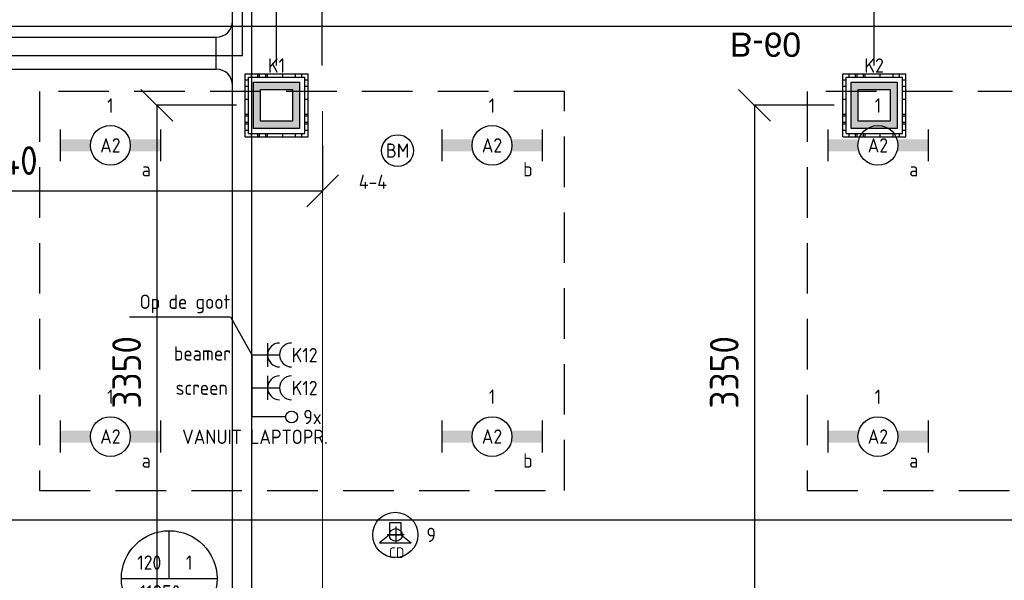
# Model space of a CAD drawing. Header units: millimetres. Extents: x -38032 to 104346, y -31182 to 78566.
# Tile 198 of 213: x 89959 to 96137, y 25471 to 28992. Entities that reach past the tile are written whole.
import ezdxf
from ezdxf.enums import TextEntityAlignment as Align

# ---------------------------------------------------------------- set-up
doc = ezdxf.new("R2010")
doc.units = ezdxf.units.MM
doc.header["$LTSCALE"] = 100
doc.set_wipeout_variables(frame=1)
doc.header["$PDMODE"] = 1
doc.linetypes.add('HIDDEN2', pattern=[4.7625, 3.175, -1.5875])
doc.linetypes.add('STYLE_11', pattern=[5, 3.888855, -0.416718, 0.277786, -0.416641])
for name, color, linetype in [('AL$1A---_ALGEMEEN', 8, 'Continuous'), ('AL------_MAATV', 200, 'Continuous'), ('AL------_MAATVOERING', 2, 'Continuous'), ('AL------_SPARING', 2, 'Continuous'), ('AT$1A---_TEKST100', 8, 'Continuous'), ('BOUWKUNDIG', 8, 'Continuous'), ('EB6421--_ATTRIB', 2, 'Continuous'), ('EB6511--_ATTRIB', 2, 'Continuous'), ('EL6131--_KG', 3, 'Continuous'), ('EL6132--', 3, 'Continuous'), ('EL6222--', 3, 'Continuous'), ('EL6311--', 3, 'Continuous'), ('EL6421--', 3, 'Continuous'), ('EL6511--', 3, 'Continuous'), ('EM6131--', 1, 'Continuous'), ('lengte voedingskabels', 3, 'Continuous'), ('LICHT_TEXT018', 1, 'Continuous'), ('versterkte strook', 7, 'Continuous'), ('Vloerdoos', 3, 'Continuous'), ('Vloerdoos (OUD)', 3, 'Continuous')]:
    doc.layers.add(name, color=color, linetype=linetype)
doc.layers.add('stramien', color=1, linetype='Continuous', lineweight=9)
doc.layers.get('Vloerdoos').off()
doc.styles.add('Arial', font='ARIAL.TTF')
doc.styles.add('BURO-018', font='iso.shx', dxfattribs={"height": 90})
doc.styles.get("Standard").update_dxf_attribs({"font": 'iso.shx'})
doc.dimstyles.new('STABICAD', dxfattribs={"dimscale": 100, "dimtxt": 1.8, "dimasz": 2, "dimexe": 0, "dimexo": 2.5, "dimgap": 1.5, "dimtad": 0, "dimdec": 0, "dimrnd": 10, "dimzin": 0, "dimdsep": 46, "dimtxsty": 'Standard', "dimblk1": 'OBLIQUE', "dimblk2": 'OBLIQUE', "dimsah": 1, "dimcen": -3, "dimadec": 0, "dimazin": 0, "dimtfac": 1, "dimtdec": 0, "dimtofl": 0, "dimtmove": 2, "dimatfit": 3, "dimfxl": 0, "dimtvp": 1.055556, "dimtolj": 1, "dimtzin": 0, "dimarcsym": 0})

# ---------------------------------------------------------------- blocks, each defined once
blk = doc.blocks.new('_Oblique')
at = {"color": 0, "linetype": 'ByBlock', "lineweight": -2}
blk.add_line((-0.5, -0.5), (0.5, 0.5), dxfattribs=at)
blk = doc.blocks.new('*D18')
at = {"layer": 'AL------_MAATVOERING', "color": 0, "lineweight": -2}
for p, q in [((91570, 29200), (91370, 29200)), ((91570, 28704.1), (91570, 29200)), ((91857.6, 28704.1), (91857.6, 29200)), ((91857.6, 29200), (92057.6, 29200))]:
    blk.add_line(p, q, dxfattribs=at)
at = {"layer": 'Defpoints', "color": 0}
for p in [(91857.6, 29200), (91570, 28454.1), (91857.6, 28454.1)]:
    blk.add_point(p, dxfattribs=at)
at = {"layer": 'AL------_MAATVOERING', "color": 0, "lineweight": -2, "xscale": 200, "yscale": 200, "zscale": 200}
blk.add_blockref('_Oblique', (91570, 29200), dxfattribs=at)
at = {"layer": 'AL------_MAATVOERING', "color": 0, "lineweight": -2, "xscale": 200, "yscale": 200, "zscale": 200, "rotation": 180}
blk.add_blockref('_Oblique', (91857.6, 29200), dxfattribs=at)
at = {"layer": 'AL------_MAATVOERING', "color": 0, "insert": (91713.8, 29515), "char_height": 180, "attachment_point": 5}
blk.add_mtext('\\A1;290', dxfattribs=at)
blk = doc.blocks.new('*D19')
at = {"layer": 'AL------_MAATVOERING', "color": 0, "lineweight": -2}
for p, q in [((91320, 28454.1), (90820, 28454.1)), ((90820, 28454.1), (90820, 25100)), ((91320, 25100), (90820, 25100))]:
    blk.add_line(p, q, dxfattribs=at)
at = {"layer": 'Defpoints', "color": 0}
for p in [(91570, 28454.1), (90820, 25100), (91570, 25100)]:
    blk.add_point(p, dxfattribs=at)
at = {"layer": 'AL------_MAATVOERING', "color": 0, "lineweight": -2, "xscale": 200, "yscale": 200, "zscale": 200}
for p, rotation in [((90820, 28454.1), 90), ((90820, 25100), 270)]:
    blk.add_blockref('_Oblique', p, dxfattribs=dict(at, rotation=rotation))
at = {"layer": 'AL------_MAATVOERING', "color": 0, "insert": (90630, 26777.1), "char_height": 180, "attachment_point": 5, "rotation": 90}
blk.add_mtext('\\A1;3350', dxfattribs=at)
blk = doc.blocks.new('*D20')
at = {"layer": 'AL------_MAATVOERING', "color": 0, "lineweight": -2}
for p, q in [((95070, 28454.1), (94570, 28454.1)), ((94570, 28454.1), (94570, 25100)), ((95070, 25100), (94570, 25100))]:
    blk.add_line(p, q, dxfattribs=at)
at = {"layer": 'Defpoints', "color": 0}
for p in [(95320, 28454.1), (94570, 25100), (95320, 25100)]:
    blk.add_point(p, dxfattribs=at)
at = {"layer": 'AL------_MAATVOERING', "color": 0, "lineweight": -2, "xscale": 200, "yscale": 200, "zscale": 200}
for p, rotation in [((94570, 28454.1), 90), ((94570, 25100), 270)]:
    blk.add_blockref('_Oblique', p, dxfattribs=dict(at, rotation=rotation))
at = {"layer": 'AL------_MAATVOERING', "color": 0, "insert": (94380, 26777.1), "char_height": 180, "attachment_point": 5, "rotation": 90}
blk.add_mtext('\\A1;3350', dxfattribs=at)
blk = doc.blocks.new('*D22')
at = {"layer": 'AL------_MAATVOERING', "color": 0, "lineweight": -2}
for p, q in [((91857.6, 28704.1), (91857.6, 29200)), ((95320, 29200), (91857.6, 29200)), ((95320, 28704.1), (95320, 29200))]:
    blk.add_line(p, q, dxfattribs=at)
at = {"layer": 'Defpoints', "color": 0}
for p in [(91857.6, 29200), (91857.6, 28454.1), (95320, 28454.1)]:
    blk.add_point(p, dxfattribs=at)
at = {"layer": 'AL------_MAATVOERING', "color": 0, "lineweight": -2, "xscale": 200, "yscale": 200, "zscale": 200, "rotation": 180}
blk.add_blockref('_Oblique', (91857.6, 29200), dxfattribs=at)
at = {"layer": 'AL------_MAATVOERING', "color": 0, "lineweight": -2, "xscale": 200, "yscale": 200, "zscale": 200}
blk.add_blockref('_Oblique', (95320, 29200), dxfattribs=at)
at = {"layer": 'AL------_MAATVOERING', "color": 0, "insert": (93588.8, 29390), "char_height": 180, "attachment_point": 5}
blk.add_mtext('\\A1;3460', dxfattribs=at)
blk = doc.blocks.new('VLOERDOOS')
at = {"layer": 'Vloerdoos (OUD)'}
for p, q in [((0, 395), (395, 395)), ((0, 395), (0, 0)), ((20, 375), (20, 20)), ((20, 375), (375, 375)), ((40, 375), (40, 395)), ((80, 375), (80, 395)), ((90, 375), (90, 395)), ((130, 375), (130, 395)), ((140, 375), (140, 395)), ((235, 375), (235, 395)), ((315, 375), (315, 395)), ((355, 375), (355, 395)), ((375, 375), (375, 20)), ((395, 395), (395, 0)), ((0, 355), (20, 355)), ((0, 315), (20, 315)), ((375, 355), (395, 355)), ((375, 315), (395, 315)), ((0, 305), (20, 305)), ((0, 265), (20, 265)), ((0, 255), (20, 255)), ((375, 305), (395, 305)), ((375, 265), (395, 265)), ((375, 255), (395, 255)), ((0, 160), (20, 160)), ((375, 160), (395, 160)), ((0, 80), (20, 80)), ((375, 80), (395, 80)), ((0, 40), (20, 40)), ((0, 0), (395, 0)), ((20, 20), (375, 20)), ((40, 0), (40, 20)), ((80, 0), (80, 20)), ((90, 0), (90, 20)), ((130, 0), (130, 20)), ((140, 0), (140, 20)), ((235, 0), (235, 20)), ((315, 0), (315, 20)), ((355, 0), (355, 20)), ((375, 40), (395, 40))]:
    blk.add_line(p, q, dxfattribs=at)
blk = doc.blocks.new('*D230')
at = {"layer": 'AL------_MAATVOERING', "color": 0, "lineweight": -2}
for p, q in [((87820, 28204.1), (87820, 27916.9)), ((91860, 28204.1), (91860, 27916.9)), ((87820, 27916.9), (91860, 27916.9))]:
    blk.add_line(p, q, dxfattribs=at)
at = {"layer": 'Defpoints', "color": 0}
for p in [(87820, 28454.1), (91860, 28454.1), (91860, 27916.9)]:
    blk.add_point(p, dxfattribs=at)
at = {"layer": 'AL------_MAATVOERING', "color": 0, "lineweight": -2, "xscale": 200, "yscale": 200, "zscale": 200, "rotation": 180}
blk.add_blockref('_Oblique', (87820, 27916.9), dxfattribs=at)
at = {"layer": 'AL------_MAATVOERING', "color": 0, "lineweight": -2, "xscale": 200, "yscale": 200, "zscale": 200}
blk.add_blockref('_Oblique', (91860, 27916.9), dxfattribs=at)
at = {"layer": 'AL------_MAATVOERING', "color": 0, "insert": (89840, 28106.9), "char_height": 180, "attachment_point": 5}
blk.add_mtext('\\A1;4040', dxfattribs=at)
blk = doc.blocks.new('E-GK-GTC-C83C')
at = {"color": 0, "linetype": 'Continuous'}
for p, q in [((-0.5, 100), (0.5, 100)), ((-0.5, -100), (0.5, -100))]:
    blk.add_line(p, q, dxfattribs=at)
blk = doc.blocks.new('E00414')
at = {"color": 0, "linetype": 'Continuous'}
for p, q in [((-2.9, -2.9), (-2.9, 2.9)), ((-2.9, 2.9), (2.9, 2.9)), ((2.9, 2.9), (2.9, -2.9)), ((-2, 2), (2, 2)), ((-2, -2), (-2, 2)), ((2, 2), (2, -2)), ((2, -2), (-2, -2)), ((2.9, -2.9), (-2.9, -2.9))]:
    blk.add_line(p, q, dxfattribs=at)
at = {"color": 0}
for points in [[(-2.9, 2.9), (2.9, 2.9), (-2, 2), (2, 2)], [(-2, -2), (-2.9, -2.9), (-2, 2), (-2.9, 2.9)], [(2, 2), (2.9, 2.9), (2, -2), (2.9, -2.9)], [(2, -2), (2.9, -2.9), (-2, -2), (-2.9, -2.9)]]:
    blk.add_solid(points, dxfattribs=at)
at = {"color": 0, "linetype": 'Continuous', "style": 'BURO-018'}
for tag, p in [('E_GKAST', (0, 8)), ('E_GROEP', (0, 5)), ('E_SGROEP', (4.5, 5))]:
    blk.add_attdef(tag, text='', height=1.8, dxfattribs=at).set_placement(p, align=Align.MIDDLE)
at = {"color": 0, "linetype": 'Continuous', "style": 'BURO-018', "flags": 1}
for tag, p in [('E_VERMCODE', (13, 5)), ('E_MATCODE', (0, 0))]:
    blk.add_attdef(tag, text='', height=1.8, dxfattribs=at).set_placement(p, align=Align.MIDDLE)
blk = doc.blocks.new('1115B6630')
at = {"color": 0}
for p, q in [((-6.3, 2), (-6.3, -2)), ((6.3, 2), (6.3, -2))]:
    blk.add_line(p, q, dxfattribs=at)
at = {"color": 0, "linetype": 'Continuous'}
blk.add_circle((0, 0), 2.5, dxfattribs=at)
at = {"color": 0}
for points in [[(-2.5, 0.75), (-6.3, 0.75), (-2.5, -0.75), (-6.3, -0.75)], [(2.5, 0.75), (6.3, 0.75), (2.5, -0.75), (6.3, -0.75)]]:
    blk.add_solid(points, dxfattribs=at)
at = {"color": 0, "linetype": 'Continuous', "style": 'BURO-018'}
for tag, p in [('E_GKAST', (0, 8)), ('E_GROEP', (0, 5)), ('E_SGROEP', (4.5, 5)), ('E_ARMCODE', (0, 0)), ('E_SLET', (4.5, -3))]:
    blk.add_attdef(tag, text='', height=1.8, dxfattribs=at).set_placement(p, align=Align.MIDDLE)
blk = doc.blocks.new('E00497')
at = {"color": 0}
for p, q in [((0, 0.75), (1, 2)), ((1, -2), (1, 2)), ((0, 0.75), (-1.5, 0.75)), ((0, -0.75), (0, 0.75)), ((-1.5, -0.75), (0, -0.75)), ((0, -0.75), (1, -2))]:
    blk.add_line(p, q, dxfattribs=at)
blk.add_line((-1.5, 0.75), (-1.5, -0.75))
blk.add_circle((0, 0), 2.84, dxfattribs=at)
at = {"color": 0, "linetype": 'Continuous', "style": 'BURO-018'}
blk.add_attdef('E_TEXT1', text='', height=1.8, dxfattribs=at).set_placement((0, 4.5), align=Align.MIDDLE)
at = {"color": 0, "linetype": 'Continuous', "style": 'BURO-018', "flags": 1}
blk.add_attdef('E_MATCODE', text='', height=1.8, dxfattribs=at).set_placement((0, 0), align=Align.MIDDLE)
blk = doc.blocks.new('E-GK-GTC-783C')
at = {"color": 0, "linetype": 'Continuous'}
for p, q in [((-0.5, 60), (0.5, 60)), ((-0.5, -60), (0.5, -60))]:
    blk.add_line(p, q, dxfattribs=at)
blk = doc.blocks.new('E00103')
at = {"color": 0, "linetype": 'Continuous'}
for p, q in [((0, 6), (0, 12)), ((-6, 6), (6, 6))]:
    blk.add_line(p, q, dxfattribs=at)
blk.add_circle((0, 6), 6, dxfattribs=at)
at = {"color": 0, "linetype": 'Continuous', "style": 'BURO-018'}
for tag, p in [('E_TEXT1', (-2.5, 8)), ('E_TEXT3', (2.5, 8)), ('E_TEXT6', (0, 4))]:
    blk.add_attdef(tag, text='', height=1.8, dxfattribs=at).set_placement(p, align=Align.MIDDLE)
blk = doc.blocks.new('E-GK-AH-C8676767')
at = {"color": 0, "linetype": 'Continuous'}
blk.add_line((-100, 103), (100, 103), dxfattribs=at)
for centre, start, end in [((-203, 103), 270, 0), ((203, 103), 180, 270)]:
    blk.add_arc(centre, 103, start, end, dxfattribs=at)
blk = doc.blocks.new('Centraaldoos')
at = {"color": 1, "linetype": 'Continuous'}
for p, q in [((-2, 0), (2, 0)), ((0, -2), (0, 2))]:
    blk.add_line(p, q, dxfattribs=at)
at = {"color": 0, "linetype": 'Continuous'}
blk.add_circle((0, 0), 1.5, dxfattribs=at)
at = {"color": 0, "linetype": 'Continuous', "style": 'BURO-018'}
blk.add_attdef('AL_POSNR', text='', height=1.8, dxfattribs=at).set_placement((0, 3), align=Align.CENTER)
at = {"color": 0, "linetype": 'Continuous', "style": 'BURO-018', "flags": 1}
blk.add_attdef('AL_OMS', (0, 0), '', height=1.8, dxfattribs=at)
at = {"layer": 'AL------_MAATV', "style": 'BURO-018'}
blk.add_text('CD', height=2.531, rotation=180, dxfattribs=at).set_placement((1.61, 5.48))
blk = doc.blocks.new('E00123')
at = {"color": 0, "linetype": 'Continuous'}
blk.add_circle((0, 0), 2, dxfattribs=at)
at = {"color": 0, "linetype": 'Continuous', "style": 'BURO-018'}
for tag, p in [('E_TEXT1', (0, 4.5)), ('E_TEXT2', (0, 0))]:
    blk.add_attdef(tag, text='', height=1.8, dxfattribs=at).set_placement(p, align=Align.MIDDLE)
at = {"color": 0, "linetype": 'Continuous', "style": 'BURO-018', "flags": 1}
blk.add_attdef('E_MATCODE', (0, 0), '', height=1.8, dxfattribs=at)
blk = doc.blocks.new('111304A')
at = {"color": 0, "linetype": 'Continuous'}
for p, q in [((0, 1), (0, 4.5)), ((-1.5, 3), (1.5, 3))]:
    blk.add_line(p, q, dxfattribs=at)
for centre in [(0, 6), (0, 4.5)]:
    blk.add_arc(centre, 1.5, 180, 0, dxfattribs=at)
at = {"color": 0, "linetype": 'Continuous', "style": 'BURO-018'}
for tag, p in [('E_GKAST', (0, 11.5)), ('E_GROEP', (0, 8.5)), ('E_SGROEP', (4.5, 8.5))]:
    blk.add_attdef(tag, text='', height=1.8, dxfattribs=at).set_placement(p, align=Align.MIDDLE)
at = {"color": 0, "linetype": 'Continuous', "style": 'BURO-018', "flags": 1}
for tag, p in [('E_VERMCODE', (13, 8.5)), ('E_MATCODE', (0, 0))]:
    blk.add_attdef(tag, text='', height=1.8, dxfattribs=at).set_placement(p, align=Align.MIDDLE)
blk = doc.blocks.new('E00128')
at = {"color": 0, "linetype": 'Continuous'}
blk.add_line((0, 5.25), (0, 1), dxfattribs=at)
blk.add_circle((0, 6), 0.75, dxfattribs=at)
at = {"color": 7, "style": 'BURO-018'}
blk.add_attdef('E_TEXT1', text='', height=1.8, dxfattribs=at).set_placement((0, 9), align=Align.MIDDLE)
at = {"color": 0, "linetype": 'Continuous', "style": 'BURO-018', "flags": 1}
blk.add_attdef('E_MATCODE', text='', height=1.8, dxfattribs=at).set_placement((0, 0), align=Align.MIDDLE)
blk = doc.blocks.new('txt-brandw.60')
at = {"color": 0}
blk.add_wipeout([(-223.5, -118.5), (223.5, -118.5), (223.5, 124.9), (-223.5, 124.9)], dxfattribs=at).dxf.layer = 'AL$1A---_ALGEMEEN'
at = {"layer": 'AT$1A---_TEKST100', "insert": (0, -112.2), "char_height": 151.525, "attachment_point": 8, "line_spacing_factor": 0.967741, "style": 'Arial'}
blk.add_mtext('{\\C256;\\lB-60}', dxfattribs=at)
blk = doc.blocks.new('200254 W 212 3 04-12-2007')
at = {"layer": 'stramien', "linetype": 'STYLE_11', "ltscale": 50}
blk.add_line((55661, -41013.6), (55661, 36216.4), dxfattribs=at)
at = {"layer": 'AL$1A---_ALGEMEEN', "xscale": -1, "rotation": 180}
blk.add_blockref('txt-brandw.60', (58441, 3813.7), dxfattribs=at)
at = {"layer": 'AL$1A---_ALGEMEEN'}
blk.add_lwpolyline([(48437, -1637.7), (49627.4, -1637.7), (49627.4, -2325), (49631.9, -8607.6), (54712, -8607.6), (54712, -10298.6), (62056, -10298.6), (62056, 3962.4), (50612, 3962.4), (50612, 442.4), (46316.7, 442.4), (46306.2, -1630.2)], close=True, dxfattribs=at)

msp = doc.modelspace()

# ---------------------------------------------------------------- block references
at = {"layer": 'BOUWKUNDIG'}
msp.add_blockref('200254 W 212 3 04-12-2007', (36198, 24986.5), dxfattribs=at)

# ---------------------------------------------------------------- next in the draw order: linework, layer by layer
at = {"layer": 'EL6222--', "color": 1}
msp.add_lwpolyline([(90648.1, 27125.6), (91281.8, 27125.6), (91414.9, 26886.2), (91414.9, 26496.8)], dxfattribs=at)
at = {"layer": 'lengte voedingskabels'}
msp.add_lwpolyline([(86553.2, 28979.3), (86553.2, 28766.2), (91356.7, 28766.2), (91356.7, 29325.2), (98822.9, 29325.2), (98822.9, 30385.1), (99026.8, 30385.1)], dxfattribs=at)
at = {"layer": 'LICHT_TEXT018', "linetype": 'HIDDEN2'}
for points in [[(90083.8, 26035.3), (93376.8, 26035.3), (93376.8, 28541.5), (90083.8, 28541.5)], [(94900.1, 26035.3), (98193.1, 26035.3), (98193.1, 28541.5), (94900.1, 28541.5)]]:
    msp.add_lwpolyline(points, close=True, dxfattribs=at)
at = {"layer": 'versterkte strook'}
msp.add_line((82069.1, 25850), (100596.1, 25850), dxfattribs=at)

# ---------------------------------------------------------------- next in the draw order: block references
at = {"layer": 'AL------_SPARING', "xscale": 26.66666666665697, "yscale": 26.66666666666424, "zscale": 26.66666666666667, "rotation": 180}
msp.add_blockref('Centraaldoos', (92319.2, 25756.4), dxfattribs=at)
at = {"layer": 'EL6131--_KG'}
for p, xscale, rotation in [((91354.9, 29055.9), 549.03103355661, 89.99999999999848), ((91354.9, 25271.2), 7020.436763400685, 90)]:
    msp.add_blockref('E-GK-GTC-783C', p, dxfattribs=dict(at, xscale=xscale, rotation=rotation))
at = {"layer": 'EL6131--_KG', "rotation": 90}
msp.add_blockref('E-GK-AH-C8676767', (91294.9, 28781.4), dxfattribs=at)
at = {"layer": 'EL6131--_KG', "xscale": 6310.323813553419}
msp.add_blockref('E-GK-GTC-C83C', (88036.8, 28781.4), dxfattribs=at)
at = {"layer": 'EL6132--'}
ref = msp.add_blockref('E00128', (91365, 26496.8), dxfattribs=dict(at, xscale=50, yscale=50, zscale=50, rotation=270))
ref.add_attrib('E_TEXT1', '9x', dxfattribs={"layer": '0', "color": 1, "height": 90, "style": 'BURO-018'}).set_placement((91795.9, 26496.8), align=Align.MIDDLE)
at = {"layer": 'EL6222--'}
ref = msp.add_blockref('E00414', (91570.6, 28453.8), dxfattribs=dict(at, xscale=50, yscale=50, zscale=50))
ref.add_attrib('E_GROEP', 'K1', dxfattribs={"layer": '0', "color": 1, "linetype": 'Continuous', "height": 90, "style": 'BURO-018'}).set_placement((91570.6, 28703.8), align=Align.MIDDLE)
ref = msp.add_blockref('E00414', (95320.6, 28453.8), dxfattribs=dict(at, xscale=50, yscale=50, zscale=50))
ref.add_attrib('E_GROEP', 'K2', dxfattribs={"layer": '0', "color": 1, "linetype": 'Continuous', "height": 90, "style": 'BURO-018'}).set_placement((95320.6, 28703.8), align=Align.MIDDLE)
ref = msp.add_blockref('111304A', (91364.9, 26886.2), dxfattribs=dict(at, xscale=50, yscale=50, zscale=50, rotation=270))
ref.add_attrib('E_GROEP', 'K12', dxfattribs={"layer": '0', "color": 1, "linetype": 'Continuous', "height": 90, "style": 'BURO-018'}).set_placement((91747, 26885.1), align=Align.MIDDLE)
ref.add_attrib('E_VERMCODE', 'beamer', dxfattribs={"layer": '0', "color": 1, "linetype": 'Continuous', "height": 90, "style": 'BURO-018'}).set_placement((91105.6, 26896.3), align=Align.MIDDLE)
ref = msp.add_blockref('111304A', (91364.9, 26680), dxfattribs=dict(at, xscale=50, yscale=50, zscale=50, rotation=270))
ref.add_attrib('E_GROEP', 'K12', dxfattribs={"layer": '0', "color": 1, "linetype": 'Continuous', "height": 90, "style": 'BURO-018'}).set_placement((91747, 26678.9), align=Align.MIDDLE)
ref.add_attrib('E_VERMCODE', 'screen', dxfattribs={"layer": '0', "color": 1, "linetype": 'Continuous', "height": 90, "style": 'BURO-018'}).set_placement((91101.3, 26680.6), align=Align.MIDDLE)
at = {"layer": 'EL6311--'}
ref = msp.add_blockref('1115B6630', (90528, 28202.4), dxfattribs=dict(at, xscale=50, yscale=50, zscale=50))
ref.add_attrib('E_ARMCODE', 'A2', dxfattribs={"layer": '0', "color": 1, "linetype": 'Continuous', "height": 90, "style": 'BURO-018'}).set_placement((90528, 28202.4), align=Align.MIDDLE)
ref.add_attrib('E_SLET', 'a', dxfattribs={"layer": '0', "color": 1, "linetype": 'Continuous', "height": 90, "style": 'BURO-018'}).set_placement((90753, 28052.4), align=Align.MIDDLE)
ref.add_attrib('E_GROEP', '1', dxfattribs={"layer": '0', "color": 1, "linetype": 'Continuous', "height": 90, "style": 'BURO-018'}).set_placement((90528, 28452.4), align=Align.MIDDLE)
ref = msp.add_blockref('1115B6630', (92922.8, 28202.4), dxfattribs=dict(at, xscale=50, yscale=50, zscale=50))
ref.add_attrib('E_ARMCODE', 'A2', dxfattribs={"layer": '0', "color": 1, "linetype": 'Continuous', "height": 90, "style": 'BURO-018'}).set_placement((92922.8, 28202.4), align=Align.MIDDLE)
ref.add_attrib('E_SLET', 'b', dxfattribs={"layer": '0', "color": 1, "linetype": 'Continuous', "height": 90, "style": 'BURO-018'}).set_placement((93147.8, 28052.4), align=Align.MIDDLE)
ref.add_attrib('E_GROEP', '1', dxfattribs={"layer": '0', "color": 1, "linetype": 'Continuous', "height": 90, "style": 'BURO-018'}).set_placement((92922.8, 28452.4), align=Align.MIDDLE)
ref = msp.add_blockref('1115B6630', (95344.2, 28202.4), dxfattribs=dict(at, xscale=50, yscale=50, zscale=50))
ref.add_attrib('E_ARMCODE', 'A2', dxfattribs={"layer": '0', "color": 1, "linetype": 'Continuous', "height": 90, "style": 'BURO-018'}).set_placement((95344.2, 28202.4), align=Align.MIDDLE)
ref.add_attrib('E_SLET', 'a', dxfattribs={"layer": '0', "color": 1, "linetype": 'Continuous', "height": 90, "style": 'BURO-018'}).set_placement((95569.2, 28052.4), align=Align.MIDDLE)
ref.add_attrib('E_GROEP', '1', dxfattribs={"layer": '0', "color": 1, "linetype": 'Continuous', "height": 90, "style": 'BURO-018'}).set_placement((95344.2, 28452.4), align=Align.MIDDLE)
ref = msp.add_blockref('1115B6630', (90528, 26373.7), dxfattribs=dict(at, xscale=50, yscale=50, zscale=50))
ref.add_attrib('E_ARMCODE', 'A2', dxfattribs={"layer": '0', "color": 1, "linetype": 'Continuous', "height": 90, "style": 'BURO-018'}).set_placement((90528, 26373.7), align=Align.MIDDLE)
ref.add_attrib('E_SLET', 'a', dxfattribs={"layer": '0', "color": 1, "linetype": 'Continuous', "height": 90, "style": 'BURO-018'}).set_placement((90753, 26223.7), align=Align.MIDDLE)
ref.add_attrib('E_GROEP', '1', dxfattribs={"layer": '0', "color": 1, "linetype": 'Continuous', "height": 90, "style": 'BURO-018'}).set_placement((90528, 26623.7), align=Align.MIDDLE)
ref = msp.add_blockref('1115B6630', (92922.8, 26373.7), dxfattribs=dict(at, xscale=50, yscale=50, zscale=50))
ref.add_attrib('E_ARMCODE', 'A2', dxfattribs={"layer": '0', "color": 1, "linetype": 'Continuous', "height": 90, "style": 'BURO-018'}).set_placement((92922.8, 26373.7), align=Align.MIDDLE)
ref.add_attrib('E_SLET', 'b', dxfattribs={"layer": '0', "color": 1, "linetype": 'Continuous', "height": 90, "style": 'BURO-018'}).set_placement((93147.8, 26223.7), align=Align.MIDDLE)
ref.add_attrib('E_GROEP', '1', dxfattribs={"layer": '0', "color": 1, "linetype": 'Continuous', "height": 90, "style": 'BURO-018'}).set_placement((92922.8, 26623.7), align=Align.MIDDLE)
ref = msp.add_blockref('1115B6630', (95344.2, 26373.7), dxfattribs=dict(at, xscale=50, yscale=50, zscale=50))
ref.add_attrib('E_ARMCODE', 'A2', dxfattribs={"layer": '0', "color": 1, "linetype": 'Continuous', "height": 90, "style": 'BURO-018'}).set_placement((95344.2, 26373.7), align=Align.MIDDLE)
ref.add_attrib('E_SLET', 'a', dxfattribs={"layer": '0', "color": 1, "linetype": 'Continuous', "height": 90, "style": 'BURO-018'}).set_placement((95569.2, 26223.7), align=Align.MIDDLE)
ref.add_attrib('E_GROEP', '1', dxfattribs={"layer": '0', "color": 1, "linetype": 'Continuous', "height": 90, "style": 'BURO-018'}).set_placement((95344.2, 26623.7), align=Align.MIDDLE)
at = {"layer": 'EL6421--'}
ref = msp.add_blockref('E00497', (92316, 25756.4), dxfattribs=dict(at, xscale=50, yscale=50, zscale=50, rotation=270))
ref.add_attrib('E_TEXT1', '9', dxfattribs={"layer": 'EB6421--_ATTRIB', "color": 1, "linetype": 'Continuous', "height": 90, "style": 'BURO-018'}).set_placement((92541, 25756.4), align=Align.MIDDLE)
at = {"layer": 'EL6511--'}
ref = msp.add_blockref('E00123', (92330.2, 28169.3), dxfattribs=dict(at, xscale=50, yscale=50, zscale=50))
ref.add_attrib('E_TEXT2', 'BM', dxfattribs={"layer": 'EB6511--_ATTRIB', "color": 1, "linetype": 'Continuous', "height": 90, "style": 'BURO-018'}).set_placement((92330.2, 28169.3), align=Align.MIDDLE)
ref.add_attrib('E_TEXT1', '4-4', dxfattribs={"layer": 'EB6511--_ATTRIB', "color": 1, "linetype": 'Continuous', "height": 90, "style": 'BURO-018'}).set_placement((92175.2, 27974.1), align=Align.MIDDLE)
at = {"layer": 'EM6131--'}
ref = msp.add_blockref('E00103', (90897.3, 25182.4), dxfattribs=dict(at, xscale=50, yscale=50, zscale=50))
ref.add_attrib('E_TEXT1', '120', dxfattribs={"layer": '0', "color": 1, "linetype": 'Continuous', "height": 90, "style": 'BURO-018'}).set_placement((90772.3, 25582.4), align=Align.MIDDLE)
ref.add_attrib('E_TEXT3', '1', dxfattribs={"layer": '0', "color": 1, "linetype": 'Continuous', "height": 90, "style": 'BURO-018'}).set_placement((91022.3, 25582.4), align=Align.MIDDLE)
ref.add_attrib('E_TEXT6', '11850+p', dxfattribs={"layer": '0', "color": 1, "linetype": 'Continuous', "height": 90, "style": 'BURO-018'}).set_placement((90897.3, 25382.4), align=Align.MIDDLE)
at = {"layer": 'Vloerdoos', "rotation": 90}
for p in [(91769.3, 28256.3), (95519.3, 28256.3)]:
    msp.add_blockref('VLOERDOOS', p, dxfattribs=at)

# ---------------------------------------------------------------- next in the draw order: texts
at = {"layer": 'EL6132--', "color": 1}
msp.add_text('VANUIT LAPTOPR.', height=90, dxfattribs=at).set_placement((90978.7, 26327.3))
at = {"layer": 'EL6222--', "color": 1}
msp.add_text('Op de goot', height=90, dxfattribs=at).set_placement((90711.5, 27175.6))

# ---------------------------------------------------------------- next in the draw order: dimensions: what is measured, and where the dimension line sits
at = {"layer": 'AL------_MAATVOERING'}
for p1, picture, middle in [((91570, 28454.1), '*D18', (91713.8, 29515)), ((95320, 28454.1), '*D22', (93588.8, 29390))]:
    dim = msp.add_linear_dim(base=(91857.6, 29200), p1=p1, p2=(91857.6, 28454.1), dimstyle='STABICAD', override={"dimdec": 0}, dxfattribs=at)
    dim.commit()
    dim.dimension.update_dxf_attribs({"geometry": picture, "text_midpoint": middle})
for base, p1, p2, picture, middle in [((90820, 25100), (91570, 28454.1), (91570, 25100), '*D19', (90630, 26777.1)), ((94570, 25100), (95320, 28454.1), (95320, 25100), '*D20', (94380, 26777.1))]:
    dim = msp.add_linear_dim(base=base, p1=p1, p2=p2, angle=90, dimstyle='STABICAD', override={"dimdec": 0}, dxfattribs=at)
    dim.commit()
    dim.dimension.update_dxf_attribs({"geometry": picture, "text_midpoint": middle})
dim = msp.add_linear_dim(base=(91860, 27916.9), p1=(87820, 28454.1), p2=(91860, 28454.1), dimstyle='STABICAD', dxfattribs=at)
dim.commit()
dim.dimension.update_dxf_attribs({"geometry": '*D230', "text_midpoint": (89840, 28106.9)})

doc.saveas('drawing.dxf')
